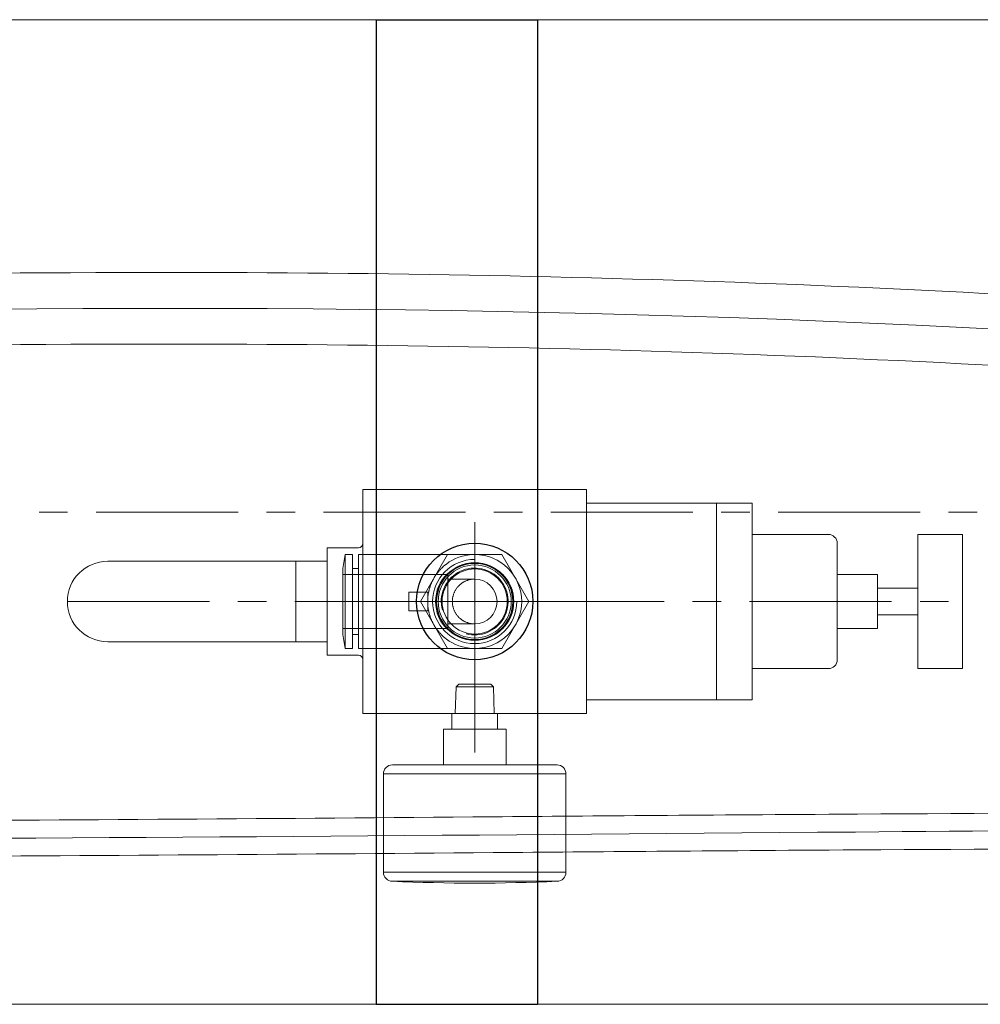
# Model space of a CAD drawing. Header units: millimetres. Extents: x 14831 to 16595, y 7509 to 8717.
# Tile 4 of 15: x 15971 to 16186, y 8238 to 8458. Entities that reach past the tile are written whole.
import ezdxf

# ---------------------------------------------------------------- set-up
doc = ezdxf.new("R2010")
doc.units = ezdxf.units.MM
doc.header["$MEASUREMENT"] = 0
doc.linetypes.add('CENTER', pattern=[50.8, 31.75, -6.35, 6.35, -6.35])
for name, color, linetype, lineweight in [('图层1', 7, 'Continuous', 25), ('图层2', 3, 'CENTER', 13), ('图层7', 4, 'Continuous', 15)]:
    doc.layers.add(name, color=color, linetype=linetype, lineweight=lineweight)

msp = doc.modelspace()

# ---------------------------------------------------------------- linework, layer by layer
at = {"layer": '图层1'}
for p, q in [((16051.001, 8457.773), (16051.001, 8237.773)), ((16051.001, 8457.773), (16087.001, 8457.773)), ((16087.001, 8457.773), (16087.001, 8237.773)), ((16051.001, 8237.773), (16087.001, 8237.773))]:
    msp.add_line(p, q, dxfattribs=at)
for radius in [13, 8.67]:
    msp.add_circle((16073.001, 8327.773), radius, dxfattribs=at)
at = {"layer": '图层2'}
for p, q in [((15074.001, 8347.773), (16397.001, 8347.773)), ((16073.001, 8337.773), (16073.001, 8317.773)), ((15982.001, 8327.773), (16182.001, 8327.773)), ((16063.001, 8327.773), (16083.001, 8327.773))]:
    msp.add_line(p, q, dxfattribs=at)
at = {"layer": '图层7'}
for p, q in [((16051.001, 8457.773), (15779.001, 8457.773)), ((16409.001, 8457.773), (16087.001, 8457.773)), ((16048.001, 8352.773), (16048.001, 8302.773)), ((16048.001, 8352.773), (16098.001, 8352.773)), ((16098.001, 8352.773), (16098.001, 8302.773)), ((16098.001, 8349.773), (16135.001, 8349.773)), ((16127.001, 8349.773), (16127.001, 8305.773)), ((16135.001, 8349.773), (16135.001, 8305.773)), ((16073.001, 8345.468), (16073.001, 8294.047)), ((16135.001, 8342.773), (16152.001, 8342.773)), ((16172.001, 8342.773), (16172.001, 8312.773)), ((16172.001, 8342.773), (16182.001, 8342.773)), ((16182.001, 8342.773), (16182.001, 8312.773)), ((16154.001, 8340.773), (16154.001, 8314.773)), ((16040.001, 8339.773), (16040.001, 8315.773)), ((16040.001, 8339.773), (16047.001, 8339.773)), ((16044.057, 8338.273), (16043.501, 8335.123)), ((16044.057, 8338.273), (16044.057, 8317.273)), ((16045.689, 8338.273), (16044.057, 8338.273)), ((16045.689, 8338.273), (16045.689, 8317.273)), ((16079.063, 8338.273), (16047.001, 8338.273)), ((16047.001, 8338.273), (16047.001, 8317.273)), ((16066.939, 8338.273), (16060.877, 8327.773)), ((16073.001, 8338.83), (16073.001, 8316.717)), ((16085.126, 8327.773), (16079.063, 8338.273)), ((15991.001, 8336.773), (16040.001, 8336.773)), ((16033.001, 8336.773), (16033.001, 8318.773)), ((16043.501, 8335.123), (16043.501, 8320.423)), ((16067.001, 8333.773), (16043.501, 8333.773)), ((16047.001, 8335.123), (16045.689, 8335.123)), ((16067.001, 8333.773), (16067.001, 8321.773)), ((16154.001, 8333.773), (16163.001, 8333.773)), ((16163.001, 8333.773), (16163.001, 8321.773)), ((16073.001, 8332.773), (16067.001, 8332.773)), ((16062.713, 8329.873), (16058.301, 8329.873)), ((16058.301, 8329.873), (16058.301, 8325.673)), ((16062.501, 8329.873), (16062.501, 8325.673)), ((16163.001, 8330.773), (16172.001, 8330.773)), ((16084.058, 8327.773), (16042.944, 8327.773)), ((16060.877, 8327.773), (16066.939, 8317.273)), ((16079.063, 8317.273), (16085.126, 8327.773)), ((16058.301, 8325.673), (16062.713, 8325.673)), ((16067.001, 8322.773), (16073.001, 8322.773)), ((16163.001, 8324.773), (16172.001, 8324.773)), ((16043.501, 8321.773), (16067.001, 8321.773)), ((16043.501, 8320.423), (16044.057, 8317.273)), ((16045.689, 8320.423), (16047.001, 8320.423)), ((16154.001, 8321.773), (16163.001, 8321.773)), ((15991.001, 8318.773), (16040.001, 8318.773)), ((16044.057, 8317.273), (16045.689, 8317.273)), ((16047.001, 8317.273), (16079.063, 8317.273)), ((16040.001, 8315.773), (16047.001, 8315.773)), ((16135.001, 8312.773), (16152.001, 8312.773)), ((16172.001, 8312.773), (16182.001, 8312.773)), ((16068.824, 8308.673), (16068.64, 8302.773)), ((16069.424, 8309.273), (16068.824, 8308.673)), ((16077.178, 8308.673), (16068.824, 8308.673)), ((16076.578, 8309.273), (16069.424, 8309.273)), ((16077.178, 8308.673), (16076.578, 8309.273)), ((16077.362, 8302.773), (16077.178, 8308.673)), ((16098.001, 8305.773), (16135.001, 8305.773)), ((16048.001, 8302.773), (16098.001, 8302.773)), ((16067.901, 8302.773), (16067.901, 8299.273)), ((16078.101, 8302.773), (16067.901, 8302.773)), ((16078.101, 8299.273), (16078.101, 8302.773)), ((16080.001, 8299.273), (16066.001, 8299.273)), ((16066.001, 8291.273), (16066.001, 8299.273)), ((16080.001, 8291.273), (16080.001, 8299.273)), ((16091.401, 8291.273), (16054.601, 8291.273)), ((16052.601, 8289.273), (16052.601, 8267.273)), ((16093.401, 8289.273), (16052.601, 8289.273)), ((16093.401, 8267.273), (16093.401, 8289.273)), ((16093.401, 8267.273), (16052.601, 8267.273)), ((16091.401, 8265.273), (16054.601, 8265.273)), ((16051.001, 8237.773), (15779.001, 8237.773)), ((16409.001, 8237.773), (16087.001, 8237.773))]:
    msp.add_line(p, q, dxfattribs=at)
for points in [[(16062.713, 8329.873), (16062.727, 8329.939), (16062.755, 8330.069), (16062.785, 8330.198), (16062.801, 8330.263), (16062.817, 8330.328), (16062.85, 8330.457), (16062.885, 8330.585), (16062.921, 8330.713), (16062.959, 8330.841), (16062.999, 8330.968), (16063.019, 8331.031), (16063.04, 8331.095), (16063.083, 8331.221), (16063.128, 8331.346), (16063.174, 8331.471), (16063.221, 8331.595), (16063.271, 8331.719), (16063.296, 8331.781), (16063.321, 8331.842), (16063.374, 8331.964), (16063.428, 8332.086), (16063.455, 8332.147), (16063.483, 8332.207), (16063.54, 8332.328), (16063.599, 8332.447), (16063.629, 8332.507), (16063.659, 8332.566), (16063.72, 8332.684), (16063.783, 8332.801), (16063.848, 8332.918), (16063.914, 8333.033), (16063.981, 8333.148), (16064.015, 8333.205), (16064.05, 8333.262), (16064.12, 8333.375), (16064.192, 8333.487), (16064.265, 8333.599), (16064.34, 8333.709), (16064.416, 8333.818), (16064.454, 8333.873), (16064.493, 8333.927), (16064.572, 8334.034), (16064.652, 8334.14), (16064.733, 8334.246), (16064.816, 8334.35), (16064.9, 8334.453), (16064.943, 8334.505), (16064.985, 8334.556), (16065.072, 8334.657), (16065.16, 8334.757), (16065.249, 8334.855), (16065.34, 8334.953), (16065.431, 8335.05), (16065.477, 8335.098), (16065.524, 8335.145), (16065.618, 8335.239), (16065.713, 8335.332), (16066.056, 8335.648), (16066.36, 8335.907), (16066.675, 8336.153), (16067.33, 8336.61), (16068.018, 8337.016), (16068.735, 8337.368), (16069.476, 8337.664), (16070.238, 8337.903), (16070.625, 8338.001), (16071.016, 8338.084), (16071.806, 8338.205), (16072.602, 8338.266), (16073.001, 8338.273)], [(16073.001, 8322.773), (16072.928, 8322.774), (16072.783, 8322.778), (16072.638, 8322.787), (16072.565, 8322.792), (16072.493, 8322.799), (16072.349, 8322.816), (16072.205, 8322.837), (16072.061, 8322.863), (16071.919, 8322.892), (16071.777, 8322.926), (16071.707, 8322.944), (16071.637, 8322.963), (16071.498, 8323.005), (16071.36, 8323.051), (16071.223, 8323.1), (16071.088, 8323.154), (16070.954, 8323.212), (16070.888, 8323.242), (16070.822, 8323.273), (16070.692, 8323.338), (16070.564, 8323.407), (16070.501, 8323.443), (16070.438, 8323.48), (16070.315, 8323.557), (16070.193, 8323.636), (16070.133, 8323.678), (16070.074, 8323.72), (16069.957, 8323.807), (16069.843, 8323.897), (16069.732, 8323.99), (16069.623, 8324.087), (16069.517, 8324.187), (16069.466, 8324.238), (16069.415, 8324.29), (16069.315, 8324.396), (16069.218, 8324.504), (16069.125, 8324.616), (16069.034, 8324.73), (16068.948, 8324.846), (16068.905, 8324.906), (16068.864, 8324.965), (16068.784, 8325.087), (16068.708, 8325.211), (16068.635, 8325.337), (16068.566, 8325.465), (16068.501, 8325.595), (16068.47, 8325.66), (16068.439, 8325.726), (16068.382, 8325.86), (16068.328, 8325.995), (16068.278, 8326.132), (16068.233, 8326.27), (16068.191, 8326.409), (16068.172, 8326.479), (16068.153, 8326.55), (16068.12, 8326.691), (16068.09, 8326.834), (16068.065, 8326.977), (16068.044, 8327.121), (16068.027, 8327.265), (16068.02, 8327.338), (16068.014, 8327.41), (16068.006, 8327.555), (16068.002, 8327.701), (16068.001, 8327.773), (16068.002, 8327.846), (16068.006, 8327.992), (16068.014, 8328.137), (16068.02, 8328.209), (16068.027, 8328.282), (16068.044, 8328.426), (16068.065, 8328.57), (16068.09, 8328.713), (16068.12, 8328.856), (16068.153, 8328.997), (16068.172, 8329.068), (16068.191, 8329.138), (16068.233, 8329.277), (16068.278, 8329.415), (16068.328, 8329.552), (16068.382, 8329.687), (16068.439, 8329.82), (16068.47, 8329.887), (16068.501, 8329.952), (16068.566, 8330.082), (16068.635, 8330.21), (16068.708, 8330.336), (16068.784, 8330.46), (16068.864, 8330.581), (16068.905, 8330.641), (16068.948, 8330.701), (16069.034, 8330.817), (16069.125, 8330.931), (16069.218, 8331.043), (16069.315, 8331.151), (16069.415, 8331.257), (16069.466, 8331.309), (16069.517, 8331.36), (16069.623, 8331.46), (16069.732, 8331.557), (16069.843, 8331.65), (16069.957, 8331.74), (16070.074, 8331.827), (16070.133, 8331.869), (16070.193, 8331.91), (16070.315, 8331.99), (16070.438, 8332.067), (16070.501, 8332.104), (16070.564, 8332.139), (16070.692, 8332.209), (16070.822, 8332.274), (16070.888, 8332.305), (16070.954, 8332.335), (16071.088, 8332.393), (16071.223, 8332.447), (16071.36, 8332.496), (16071.498, 8332.542), (16071.637, 8332.584), (16071.707, 8332.603), (16071.777, 8332.621), (16071.919, 8332.655), (16072.061, 8332.684), (16072.205, 8332.71), (16072.349, 8332.731), (16072.493, 8332.748), (16072.565, 8332.754), (16072.638, 8332.76), (16072.783, 8332.769), (16072.928, 8332.773), (16073.001, 8332.773)], [(16073.001, 8317.273), (16072.602, 8317.281), (16071.806, 8317.342), (16071.016, 8317.463), (16070.625, 8317.546), (16070.238, 8317.644), (16069.476, 8317.883), (16068.735, 8318.179), (16068.018, 8318.531), (16067.33, 8318.937), (16066.675, 8319.394), (16066.36, 8319.64), (16066.056, 8319.899), (16065.713, 8320.215), (16065.618, 8320.308), (16065.524, 8320.402), (16065.477, 8320.449), (16065.431, 8320.497), (16065.34, 8320.594), (16065.249, 8320.691), (16065.16, 8320.79), (16065.072, 8320.89), (16064.985, 8320.991), (16064.943, 8321.042), (16064.9, 8321.094), (16064.816, 8321.197), (16064.733, 8321.301), (16064.652, 8321.406), (16064.572, 8321.513), (16064.493, 8321.62), (16064.454, 8321.674), (16064.416, 8321.729), (16064.34, 8321.838), (16064.265, 8321.948), (16064.192, 8322.06), (16064.12, 8322.172), (16064.05, 8322.285), (16064.015, 8322.342), (16063.981, 8322.399), (16063.914, 8322.513), (16063.848, 8322.629), (16063.783, 8322.746), (16063.72, 8322.863), (16063.659, 8322.981), (16063.629, 8323.04), (16063.599, 8323.1), (16063.54, 8323.219), (16063.483, 8323.34), (16063.455, 8323.4), (16063.428, 8323.461), (16063.374, 8323.583), (16063.321, 8323.705), (16063.296, 8323.766), (16063.271, 8323.828), (16063.221, 8323.952), (16063.174, 8324.076), (16063.128, 8324.201), (16063.083, 8324.326), (16063.04, 8324.452), (16063.019, 8324.516), (16062.999, 8324.579), (16062.959, 8324.706), (16062.921, 8324.834), (16062.885, 8324.962), (16062.85, 8325.09), (16062.817, 8325.219), (16062.801, 8325.284), (16062.785, 8325.348), (16062.755, 8325.478), (16062.727, 8325.608), (16062.713, 8325.673)]]:
    msp.add_lwpolyline(points, dxfattribs=at)
for radius in [8.506, 8.159, 7.275]:
    msp.add_circle((16073.001, 8327.773), radius, dxfattribs=at)
for centre, radius, start, end in [((16152.001, 8340.773), 2, 0, 90), ((16047.001, 8340.773), 1, 270, 0), ((16073.001, 8327.773), 10.5, 270, 90), ((15991.001, 8327.773), 9, 90, 270), ((16073.001, 8327.773), 9.4, 90, 0), ((16073.001, 8327.773), 7.475, 255, 195), ((16073.001, 8327.773), 5, 270, 90), ((16073.001, 8327.773), 10.5, 168.46304, 191.53696), ((16047.001, 8314.773), 1, 0, 90), ((16152.001, 8314.773), 2, 270, 0), ((16054.601, 8289.273), 2, 90, 180), ((16091.401, 8289.273), 2, 0, 90), ((16054.601, 8267.273), 2, 180, 270), ((16091.401, 8267.273), 2, 270, 0), ((16073.001, 8665.1), 400.25, 267.36511, 272.63489)]:
    msp.add_arc(centre, radius, start, end, dxfattribs=at)
for points, knots in [([(15589.001, 8380.404), (15605.609, 8381.135), (15622.217, 8381.866), (15638.825, 8382.597), (15855.485, 8392.134), (16072.145, 8401.67), (16297.631, 8380.773), (16297.631, 8380.773), (16308.964, 8379.723), (16314.631, 8379.198)], [0, 0, 0, 0, 49.8716427, 49.8716427, 49.8716427, 697.6719749, 697.6719749, 697.6719749, 714.7448217, 714.7448217, 714.7448217, 714.7448217]), ([(15589.001, 8388.412), (15605.492, 8389.137), (15621.982, 8389.863), (15638.473, 8390.589), (15758.863, 8395.888), (15879.367, 8401.195), (16095.772, 8401.374), (16191.766, 8398.123), (16297.631, 8388.773), (16297.631, 8388.773), (16308.964, 8387.773), (16314.631, 8387.272)], [0, 0, 0, 0, 49.5195076, 49.5195076, 49.5195076, 409.4788855, 409.4788855, 697.3198398, 697.3198398, 697.3198398, 714.3860137, 714.3860137, 714.3860137, 714.3860137]), ([(15589.001, 8372.396), (15605.726, 8373.132), (15622.451, 8373.868), (15639.176, 8374.605), (15759.567, 8379.904), (15879.843, 8385.195), (16095.416, 8385.374), (16190.889, 8382.134), (16297.631, 8372.936), (16297.631, 8372.936), (16309.06, 8371.952), (16314.775, 8371.459)], [0, 0, 0, 0, 50.2237778, 50.2237778, 50.2237778, 410.1831558, 410.1831558, 698.02411, 698.02411, 698.02411, 715.2312058, 715.2312058, 715.2312058, 715.2312058]), ([(16325.588, 8281.266), (16269.892, 8280.935), (16214.197, 8280.604), (16158.501, 8280.273), (16123.98, 8280.068), (16100.494, 8279.863), (16030.042, 8279.284), (15983.084, 8278.944), (15842.273, 8278.346), (15748.486, 8278.509), (15645.104, 8280.136), (15635.322, 8280.307), (15615.755, 8280.667), (15605.97, 8280.855), (15576.603, 8281.383), (15557.009, 8281.688), (15528.003, 8281.848), (15518.62, 8281.855), (15490.439, 8281.69), (15471.609, 8281.335), (15447.185, 8280.386), (15441.644, 8280.134), (15430.574, 8279.585), (15425.042, 8279.291), (15408.471, 8278.436), (15397.455, 8277.901), (15379.179, 8277.431), (15371.886, 8277.356), (15356.615, 8277.574), (15348.645, 8277.905), (15336.151, 8278.906), (15331.588, 8279.375), (15321.922, 8280.625), (15316.818, 8281.444), (15306.632, 8283.356), (15301.552, 8284.449), (15286.343, 8288.074), (15276.244, 8290.951), (15248.829, 8299.557), (15231.556, 8305.847), (15214.246, 8312.074)], [0, 0, 0, 0, 167.0898521, 167.0898521, 167.0898521, 237.4664577, 237.4664577, 378.2196688, 378.2196688, 659.726091, 659.726091, 689.1552826, 689.1552826, 718.5844742, 718.5844742, 777.4428574, 777.4428574, 805.5491939, 805.5491939, 861.7618667, 861.7618667, 878.2283913, 878.2283913, 894.6949158, 894.6949158, 927.6279649, 927.6279649, 949.6365844, 949.6365844, 973.9444726, 973.9444726, 988.0198546, 988.0198546, 1003.9023911, 1003.9023911, 1019.7849277, 1019.7849277, 1051.5500007, 1051.5500007, 1106.2083131, 1106.2083131, 1106.2083131, 1106.2083131]), ([(16325.501, 8277.649), (16269.693, 8277.191), (16213.884, 8276.732), (16158.075, 8276.273), (15977.247, 8274.788), (15742.788, 8272.741), (15469.457, 8280.248), (15324.72, 8267.371), (15249.628, 8295.094), (15212.892, 8308.31)], [0, 0, 0, 0, 167.4315719, 167.4315719, 167.4315719, 677.5878619, 869.9764166, 990.4835297, 1106.5500328, 1106.5500328, 1106.5500328, 1106.5500328]), ([(16325.501, 8273.266), (16269.835, 8272.935), (16214.168, 8272.604), (16158.501, 8272.273), (16124.074, 8272.069), (16100.612, 8271.864), (16030.228, 8271.285), (15983.308, 8270.945), (15842.6, 8270.346), (15748.859, 8270.507), (15645.586, 8272.127), (15635.887, 8272.295), (15616.498, 8272.652), (15606.808, 8272.838), (15577.738, 8273.363), (15558.363, 8273.67), (15529.026, 8273.848), (15519.076, 8273.858), (15489.206, 8273.682), (15469.265, 8273.286), (15444.025, 8272.238), (15438.771, 8271.986), (15428.243, 8271.452), (15422.971, 8271.172), (15407.141, 8270.363), (15396.57, 8269.866), (15378.783, 8269.426), (15371.563, 8269.358), (15355.735, 8269.588), (15347.131, 8269.962), (15334.084, 8271.072), (15329.619, 8271.55), (15317.933, 8273.099), (15310.747, 8274.359), (15296.472, 8277.359), (15289.38, 8279.1), (15268.217, 8284.867), (15254.259, 8289.435), (15230.736, 8297.616), (15221.124, 8301.098), (15211.538, 8304.547)], [0, 0, 0, 0, 167.0029494, 167.0029494, 167.0029494, 237.3047126, 237.3047126, 377.908239, 377.908239, 659.1152918, 659.1152918, 688.2648803, 688.2648803, 717.4144687, 717.4144687, 775.7136456, 775.7136456, 805.615808, 805.615808, 865.420133, 865.420133, 881.1236635, 881.1236635, 896.8271941, 896.8271941, 928.2342552, 928.2342552, 949.7089346, 949.7089346, 975.3901872, 975.3901872, 988.7914787, 988.7914787, 1010.5477595, 1010.5477595, 1032.3040403, 1032.3040403, 1075.8166019, 1075.8166019, 1106.1214104, 1106.1214104, 1106.1214104, 1106.1214104])]:
    msp.add_open_spline(points, degree=3, knots=knots, dxfattribs=at)

doc.saveas('drawing.dxf')
